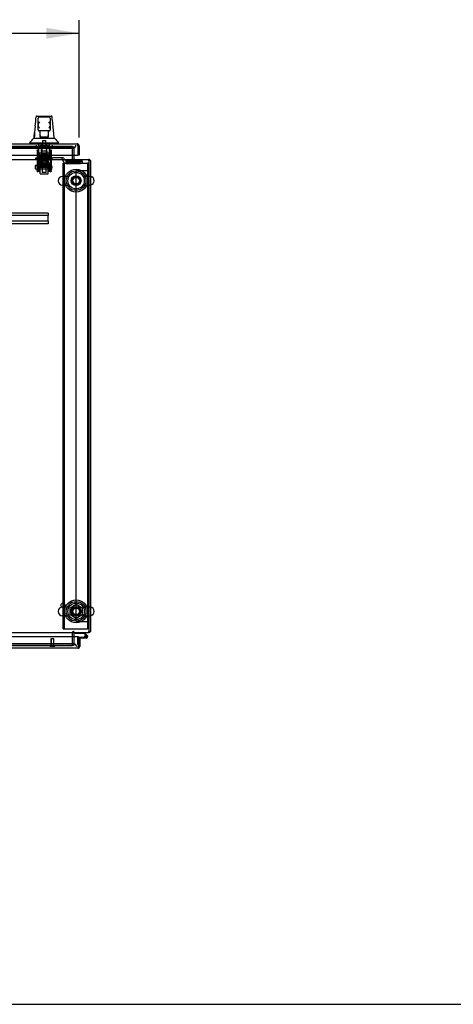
# Model space of a CAD drawing. Header units: inches. Extents: x 2 to 538, y -2 to 358.
# Tile 2 of 19: x 189 to 222, y 1 to 76. Entities that reach past the tile are written whole.
import ezdxf
from ezdxf.enums import TextEntityAlignment as Align
from ezdxf.lldxf.tags import DXFTag

# ---------------------------------------------------------------- set-up
doc = ezdxf.new("R2010")
doc.units = ezdxf.units.IN
doc.header["$MEASUREMENT"] = 0
for name, color, linetype in [('COM53964-5', 7, 'Continuous'), ('COM54746-78', 7, 'Continuous'), ('COM55914', 7, 'Continuous'), ('COM56676-2', 7, 'Continuous'), ('COM70220', 7, 'Continuous'), ('COM70449-6', 7, 'Continuous'), ('COM70838', 7, 'Continuous'), ('COM70839-6', 7, 'Continuous'), ('COM71197-5', 7, 'Continuous'), ('COM71198-6', 7, 'Continuous'), ('COM71199-6', 7, 'Continuous'), ('Default', 7, 'Continuous'), ('HAN13068', 7, 'Continuous'), ('HAN13068_NUT', 7, 'Continuous'), ('HAN13068_SCREW', 7, 'Continuous'), ('HAN_NUT', 7, 'Continuous'), ('NTS18024', 7, 'Continuous'), ('NTS18147', 7, 'Continuous'), ('ROL87452', 7, 'Continuous'), ('RVT17786', 7, 'Continuous'), ('RVT19000', 7, 'Continuous'), ('SCS86414', 7, 'Continuous'), ('SPC87322', 7, 'Continuous'), ('STD26122', 7, 'Continuous'), ('STD26258', 7, 'Continuous'), ('WAF25376', 7, 'Continuous'), ('WAF25377', 7, 'Continuous'), ('WAM254785', 7, 'Continuous'), ('WAM30038', 7, 'Continuous')]:
    doc.layers.add(name, color=color, linetype=linetype)
doc.styles.add('SEACAD_Times_New_Roman', font='times.ttf')
tags = doc.linetypes.add('HIDDEN2', pattern=[0.1875, 0.125, -0.0625]).pattern_tags.tags
tags[6:7] = [DXFTag(74, 4), DXFTag(75, 0), DXFTag(340, '0'), DXFTag(46, 0.0), DXFTag(50, 0.0), DXFTag(44, 0.0), DXFTag(45, 0.0)]
tags[4:5] = [DXFTag(74, 4), DXFTag(75, 0), DXFTag(340, '0'), DXFTag(46, 0.0), DXFTag(50, 0.0), DXFTag(44, 0.0), DXFTag(45, 0.0)]
doc.dimstyles.new('HAMMOND_(STH_-_540x360)', dxfattribs={"dimtxt": 2, "dimasz": 2.5, "dimexe": 1, "dimexo": 1, "dimgap": 0.5, "dimtad": 0, "dimtih": 1, "dimtoh": 1, "dimzin": 0, "dimdsep": 46, "dimtxsty": 'SEACAD_Times_New_Roman', "dimblk1": '_SE_FILLED', "dimblk2": '_SE_FILLED', "dimsah": 1, "dimcen": 1, "dimadec": 0, "dimazin": 0, "dimtfac": 0.8, "dimtofl": 0, "dimtmove": 0, "dimatfit": 3, "dimfxl": 1, "dimtolj": 1, "dimtzin": 0, "dimarcsym": 0})

# ---------------------------------------------------------------- blocks, each defined once
blk = doc.blocks.new('SE2')
at = {"layer": 'COM53964-5', "color": 7, "linetype": 'HIDDEN2'}
for p, q in [((193.557, 30.634), (193.557, 65.009)), ((193.557, 65.009), (193.695, 65.009)), ((193.695, 65.009), (194.419, 65.009)), ((194.419, 65.009), (194.557, 65.009)), ((193.557, 30.634), (193.695, 30.634)), ((193.695, 30.634), (194.419, 30.634)), ((194.419, 30.634), (194.557, 30.634))]:
    blk.add_line(p, q, dxfattribs=at)
at = {"layer": 'COM54746-78', "color": 7, "linetype": 'Continuous'}
for p, q in [((193.473, 29.729), (193.473, 29.791)), ((194.167, 29.729), (193.473, 29.729)), ((193.745, 29.438), (194.325, 29.438)), ((194.325, 29.376), (193.745, 29.376)), ((193.745, 29.376), (193.745, 29.374)), ((194.291, 29.605), (194.167, 29.729)), ((194.192, 29.791), (194.404, 29.58)), ((194.27, 29.488), (194.208, 29.483)), ((193.745, 28.889), (193.745, 28.889))]:
    blk.add_line(p, q, dxfattribs=at)
at = {"layer": 'COM54746-78', "color": 7, "linetype": 'HIDDEN2'}
for p, q in [((193.683, 28.889), (193.683, 29.413)), ((193.708, 29.438), (193.745, 29.438)), ((194.208, 29.493), (194.27, 29.493)), ((194.262, 29.481), (194.262, 29.506)), ((194.361, 29.535), (194.291, 29.605)), ((194.312, 29.556), (194.337, 29.556)), ((194.337, 29.431), (194.312, 29.431)), ((194.387, 29.506), (194.387, 29.481)), ((193.745, 28.889), (193.683, 28.889))]:
    blk.add_line(p, q, dxfattribs=at)
at = {"layer": 'COM54746-78', "color": 7, "linetype": 'Continuous'}
blk.add_circle((194.325, 29.493), 0.05, dxfattribs=at)
at = {"layer": 'COM54746-78', "color": 7, "linetype": 'HIDDEN2'}
for centre, radius, start, end in [((193.708, 29.413), 0.025, 90, 180), ((194.325, 29.493), 0.117, 208.03984, 270), ((194.312, 29.506), 0.05, 90, 180), ((194.312, 29.481), 0.05, 180, 270), ((194.337, 29.506), 0.05, 0, 90), ((194.337, 29.481), 0.05, 270, 0)]:
    blk.add_arc(centre, radius, start, end, dxfattribs=at)
at = {"layer": 'COM54746-78', "color": 7, "linetype": 'Continuous'}
for radius, start, end in [(0.117, 270, 185.21591), (0.117, 185.21591, 208.03984), (0.055, 270, 185.21591), (0.055, 185.21591, 270), (0.117, 47.60795, 107.02737)]:
    blk.add_arc((194.325, 29.493), radius, start, end, dxfattribs=at)
at = {"layer": 'COM55914', "color": 7, "linetype": 'HIDDEN2'}
for p, q in [((191.434, 61.756), (161.809, 61.756)), ((191.434, 61.568), (161.809, 61.568)), ((191.434, 61.756), (191.434, 61.713)), ((191.434, 61.713), (191.434, 61.611)), ((191.434, 61.611), (191.434, 61.568)), ((191.434, 61.131), (191.434, 61.568)), ((191.434, 61.131), (161.809, 61.131)), ((191.434, 60.943), (161.809, 60.943)), ((191.434, 61.131), (191.434, 61.088)), ((191.434, 61.088), (191.434, 60.986)), ((191.434, 60.986), (191.434, 60.943))]:
    blk.add_line(p, q, dxfattribs=at)
at = {"layer": 'COM56676-2', "color": 7, "linetype": 'HIDDEN2'}
for p, q in [((192.557, 65.571), (192.682, 65.571)), ((192.557, 30.071), (192.557, 65.571)), ((192.682, 30.071), (192.682, 65.571)), ((192.742, 65.571), (192.682, 65.571)), ((192.742, 65.571), (194.372, 65.571)), ((194.372, 65.571), (194.432, 65.571)), ((194.432, 65.571), (194.432, 30.071)), ((194.557, 65.571), (194.432, 65.571)), ((192.557, 30.071), (192.682, 30.071)), ((192.682, 30.071), (192.742, 30.071)), ((192.742, 30.071), (194.372, 30.071)), ((194.372, 30.071), (194.432, 30.071)), ((194.557, 30.071), (194.432, 30.071))]:
    blk.add_line(p, q, dxfattribs=at)
for centre in [(193.557, 64.227), (193.557, 31.415)]:
    blk.add_circle(centre, 0.375, dxfattribs=at)
at = {"layer": 'COM70220', "color": 7, "linetype": 'HIDDEN2'}
for p, q in [((160.139, 66.693), (193.044, 66.693)), ((193.044, 66.693), (193.294, 66.693)), ((193.105, 28.949), (160.2, 28.949)), ((193.355, 28.949), (193.105, 28.949))]:
    blk.add_line(p, q, dxfattribs=at)
for centre, start, end in [((193.294, 66.943), 270, 0), ((193.355, 28.699), 0, 90)]:
    blk.add_arc(centre, 0.25, start, end, dxfattribs=at)
at = {"layer": 'COM70449-6', "color": 7, "linetype": 'HIDDEN2'}
for p, q in [((193.277, 66.819), (159.967, 66.819)), ((193.277, 66.818), (193.277, 66.819)), ((193.277, 65.899), (193.277, 65.756)), ((193.307, 65.756), (193.307, 65.851)), ((193.277, 29.886), (193.277, 29.743)), ((193.307, 29.886), (193.307, 29.791)), ((159.967, 28.824), (193.277, 28.824)), ((193.277, 28.824), (193.277, 28.824))]:
    blk.add_line(p, q, dxfattribs=at)
at = {"layer": 'COM70838', "color": 7, "linetype": 'HIDDEN2'}
for p, q in [((190.497, 65.836), (190.497, 65.961)), ((190.497, 65.961), (190.622, 65.961)), ((190.622, 65.836), (190.497, 65.836)), ((190.622, 65.961), (191.678, 65.961)), ((191.104, 65.836), (190.622, 65.836)), ((191.678, 65.836), (191.14, 65.836)), ((191.678, 65.961), (191.766, 65.961)), ((191.766, 65.836), (191.678, 65.836)), ((192.479, 65.961), (191.766, 65.961)), ((191.766, 65.836), (192.452, 65.836)), ((192.577, 65.961), (192.479, 65.961)), ((192.479, 65.961), (192.479, 65.833)), ((192.569, 65.719), (192.569, 65.742)), ((192.637, 65.903), (192.637, 65.901)), ((192.762, 65.778), (192.762, 65.676)), ((192.762, 65.776), (194.007, 65.776)), ((192.762, 65.676), (193.882, 65.676)), ((192.762, 65.549), (193.882, 65.549)), ((194.007, 65.694), (194.007, 65.776)), ((194.007, 65.694), (194.007, 65.567))]:
    blk.add_line(p, q, dxfattribs=at)
for centre, radius, start, end in [((192.452, 65.719), 0.117, 76.45544, 90), ((192.452, 65.719), 0.117, 0, 76.45544), ((192.762, 65.742), 0.193, 180, 270), ((192.577, 65.901), 0.06, 0, 90), ((192.762, 65.903), 0.125, 180, 270)]:
    blk.add_arc(centre, radius, start, end, dxfattribs=at)
for centre, major_axis, start_param, end_param in [((193.882, 65.694), (-0.125, 0), 1.570796, 3.141593), ((193.882, 65.567), (0.125, 0), 4.712389, 6.283185)]:
    blk.add_ellipse(centre, major_axis=major_axis, ratio=0.145455, start_param=start_param, end_param=end_param, dxfattribs=at)
at = {"layer": 'COM70839-6', "color": 7, "linetype": 'HIDDEN2'}
for p, q in [((190.591, 66.568), (190.661, 66.568)), ((190.591, 66.558), (190.591, 66.568)), ((190.591, 66.558), (190.591, 65.427)), ((190.661, 66.568), (190.661, 66.558)), ((190.661, 66.558), (190.661, 65.427)), ((190.661, 66.107), (191.583, 66.107)), ((191.583, 66.568), (191.653, 66.568)), ((191.583, 66.558), (191.583, 66.568)), ((191.583, 66.558), (191.583, 65.427)), ((191.653, 66.568), (191.653, 66.558)), ((191.653, 66.558), (191.653, 65.427)), ((190.591, 65.264), (190.591, 65.427)), ((190.661, 65.427), (190.661, 65.264)), ((191.583, 65.312), (190.661, 65.312)), ((191.583, 65.264), (191.583, 65.427)), ((191.653, 65.427), (191.653, 65.264)), ((190.591, 65.264), (190.591, 65.005)), ((190.591, 64.927), (190.591, 65.005)), ((190.591, 64.927), (190.661, 64.927)), ((190.661, 65.005), (190.661, 65.264)), ((190.661, 65.248), (191.583, 65.248)), ((190.661, 65.005), (190.661, 64.927)), ((191.583, 65.264), (191.583, 65.005)), ((191.583, 64.927), (191.583, 65.005)), ((191.583, 64.927), (191.653, 64.927)), ((191.653, 65.005), (191.653, 65.264)), ((191.653, 65.005), (191.653, 64.927))]:
    blk.add_line(p, q, dxfattribs=at)
at = {"layer": 'COM71197-5', "color": 7, "linetype": 'HIDDEN2'}
for p, q in [((193.277, 65.899), (193.277, 66.818)), ((193.277, 28.824), (193.277, 29.743))]:
    blk.add_line(p, q, dxfattribs=at)
at = {"layer": 'COM71197-5', "color": 7, "linetype": 'Continuous'}
for p, q in [((194.652, 65.756), (194.557, 65.756)), ((194.652, 65.756), (194.652, 29.886)), ((194.557, 29.886), (194.652, 29.886))]:
    blk.add_line(p, q, dxfattribs=at)
at = {"layer": 'COM71197-5', "color": 7, "linetype": 'HIDDEN2'}
for centre, radius, start, end in [((193.42, 65.899), 0.143, 180, 270), ((194.509, 65.708), 0.143, 70.38706, 90), ((194.509, 65.708), 0.048, 0, 90), ((193.42, 29.743), 0.143, 90, 180), ((194.509, 29.934), 0.048, 270, 0), ((194.509, 29.934), 0.143, 270, 289.61294)]:
    blk.add_arc(centre, radius, start, end, dxfattribs=at)
at = {"layer": 'COM71197-5', "color": 7, "linetype": 'Continuous'}
for centre, radius, start, end in [((193.42, 65.899), 0.048, 180, 270), ((194.509, 65.708), 0.143, 19.61294, 70.38706), ((193.42, 29.743), 0.048, 90, 180), ((194.509, 29.934), 0.143, 289.61294, 340.38706)]:
    blk.add_arc(centre, radius, start, end, dxfattribs=at)
at = {"layer": 'COM71198-6', "color": 7, "linetype": 'HIDDEN2'}
for p, q in [((159.872, 66.818), (193.372, 66.818)), ((193.372, 66.818), (193.372, 66.163)), ((193.372, 29.479), (193.372, 28.824)), ((193.372, 28.824), (159.872, 28.824))]:
    blk.add_line(p, q, dxfattribs=at)
at = {"layer": 'COM71198-6', "color": 7, "linetype": 'Continuous'}
for p, q in [((193.372, 66.163), (193.372, 65.899)), ((158.687, 65.851), (194.557, 65.851)), ((193.372, 65.851), (193.372, 65.899)), ((194.557, 65.708), (194.557, 65.851)), ((194.557, 29.934), (194.557, 65.708)), ((194.557, 29.791), (158.687, 29.791)), ((193.372, 29.743), (193.372, 29.791)), ((193.372, 29.743), (193.372, 29.479)), ((194.557, 29.791), (194.557, 29.934))]:
    blk.add_line(p, q, dxfattribs=at)
at = {"layer": 'COM71199-6', "color": 7, "linetype": 'Continuous'}
for p, q in [((159.547, 67.038), (193.636, 67.038)), ((193.636, 67.038), (193.636, 67.038)), ((193.636, 67.038), (193.636, 67.038)), ((193.636, 67.038), (193.636, 67.038)), ((193.684, 66.895), (193.684, 67.009)), ((193.684, 66.958), (193.723, 67.009)), ((193.684, 66.895), (193.684, 66.958)), ((193.684, 66.895), (193.684, 66.163)), ((193.684, 66.895), (193.684, 66.895)), ((193.684, 66.895), (193.684, 66.163)), ((193.779, 66.895), (193.779, 66.163)), ((159.499, 66.163), (193.684, 66.163)), ((193.779, 66.163), (193.684, 66.163)), ((193.745, 29.479), (159.56, 29.479)), ((193.745, 28.747), (193.745, 29.479)), ((193.84, 29.374), (193.745, 29.374)), ((193.745, 29.374), (193.745, 28.747)), ((193.84, 29.374), (193.84, 28.747)), ((193.697, 28.604), (159.608, 28.604)), ((193.697, 28.604), (193.697, 28.604)), ((193.697, 28.604), (193.697, 28.604)), ((193.745, 28.747), (193.745, 28.747)), ((193.745, 28.747), (193.745, 28.634)), ((193.745, 28.684), (193.745, 28.747)), ((193.745, 28.684), (193.784, 28.634))]:
    blk.add_line(p, q, dxfattribs=at)
for centre, start, end in [((193.636, 66.895), 89.92383, 90), ((193.636, 66.895), 52.49641, 89.84393), ((193.636, 66.895), 0, 52.49641), ((193.697, 28.747), 270.15607, 307.50359), ((193.697, 28.747), 270, 270.07617), ((193.697, 28.747), 307.50359, 0)]:
    blk.add_arc(centre, 0.143, start, end, dxfattribs=at)
for points in [[(193.684, 67.009), (193.676, 67.018), (193.668, 67.026), (193.656, 67.033), (193.652, 67.035), (193.644, 67.038), (193.64, 67.038), (193.636, 67.038)], [(193.745, 28.634), (193.737, 28.624), (193.729, 28.617), (193.717, 28.609), (193.713, 28.607), (193.705, 28.605), (193.701, 28.604), (193.697, 28.604)]]:
    blk.add_open_spline(points, degree=3, knots=[0, 0, 0, 0, 0.5, 0.5, 0.75, 0.75, 1, 1, 1, 1], dxfattribs=at)
at = {"layer": 'HAN13068', "color": 7, "linetype": 'Continuous'}
for p, q in [((190.516, 69.098), (190.516, 69.099)), ((190.576, 69.153), (191.667, 69.153)), ((191.487, 69.073), (190.757, 69.073)), ((191.727, 69.099), (191.727, 69.097)), ((190.667, 68.511), (190.667, 68.983)), ((190.667, 68.103), (190.667, 68.511)), ((191.577, 68.983), (191.577, 68.511)), ((191.577, 68.511), (191.577, 68.103)), ((190.757, 68.013), (190.727, 68.013)), ((191.487, 68.013), (190.757, 68.013)), ((190.822, 67.582), (190.822, 68.013)), ((190.822, 67.542), (190.822, 67.582)), ((191.037, 67.538), (190.852, 67.538)), ((191.207, 67.538), (191.037, 67.538)), ((191.392, 67.538), (191.207, 67.538)), ((191.422, 68.013), (191.422, 67.582)), ((191.422, 67.582), (191.422, 67.542)), ((191.517, 68.013), (191.487, 68.013)), ((190.032, 67.121), (190.032, 67.038)), ((190.032, 67.118), (190.384, 67.118)), ((190.343, 67.473), (190.543, 67.473)), ((190.384, 67.118), (190.616, 67.118)), ((190.543, 67.473), (190.655, 67.473)), ((190.616, 67.118), (191.063, 67.118)), ((190.655, 67.473), (190.863, 67.473)), ((190.863, 67.473), (190.931, 67.473)), ((190.931, 67.473), (191.022, 67.473)), ((191.022, 67.473), (191.063, 67.473)), ((191.063, 67.473), (191.181, 67.473)), ((191.063, 67.118), (191.181, 67.118)), ((191.181, 67.473), (191.479, 67.473)), ((191.181, 67.118), (191.232, 67.118)), ((191.232, 67.118), (191.381, 67.118)), ((191.381, 67.118), (191.86, 67.118)), ((191.479, 67.473), (191.589, 67.473)), ((191.589, 67.473), (191.912, 67.473)), ((191.86, 67.118), (192.212, 67.118)), ((192.212, 67.038), (192.212, 67.121))]:
    blk.add_line(p, q, dxfattribs=at)
at = {"layer": 'HAN13068', "color": 7, "linetype": 'HIDDEN2'}
for p, q in [((190.726, 66.336), (190.726, 67.038)), ((190.922, 66.336), (190.922, 67.038)), ((190.959, 67.038), (190.959, 66.913)), ((191.284, 66.913), (191.284, 67.038)), ((191.322, 66.336), (191.322, 67.038)), ((191.517, 66.336), (191.517, 67.038)), ((190.922, 66.336), (190.726, 66.336)), ((191.322, 66.336), (190.922, 66.336)), ((190.962, 66.211), (190.962, 66.336)), ((191.122, 66.211), (190.962, 66.211)), ((191.282, 66.211), (191.122, 66.211)), ((191.282, 66.211), (191.282, 66.336)), ((191.517, 66.336), (191.322, 66.336)), ((190.962, 65.836), (190.962, 64.876)), ((191.282, 64.876), (191.282, 65.836)), ((190.962, 64.876), (191.282, 64.876)), ((190.962, 64.876), (190.992, 64.846)), ((191.252, 64.846), (190.992, 64.846)), ((191.252, 64.846), (191.282, 64.876))]:
    blk.add_line(p, q, dxfattribs=at)
at = {"layer": 'HAN13068', "color": 7, "linetype": 'Continuous'}
for centre, radius, start, end in [((190.576, 69.093), 0.06, 89.99247, 174.0071), ((190.757, 68.983), 0.09, 90, 180), ((191.487, 68.983), 0.09, 0, 90), ((191.667, 69.093), 0.06, 5.57576, 90.00893), ((206.257, 66.476), 15.93, 173.14764, 176.4108), ((190.926, 68.502), 0.259, 130.71494, 177.90194), ((190.708, 68.511), 0.0411, 178.34643, 179.99744), ((191.318, 68.502), 0.259, 2.09806, 49.28506), ((191.536, 68.511), 0.0411, 0.00256, 1.65357), ((129.868, 61.429), 62.32, 5.56591, 6.52159), ((190.757, 68.103), 0.09, 180, 270), ((190.727, 68.073), 0.06, 180, 270), ((191.487, 68.103), 0.09, 270, 0), ((191.517, 68.073), 0.06, 270, 0), ((186.24, 70.75), 5.251, 316.23343, 321.38274), ((204.328, 77.663), 16.062, 219.37458, 221.03271)]:
    blk.add_arc(centre, radius, start, end, dxfattribs=at)
for points in [[(190.441, 68.377), (190.466, 68.617), (190.491, 68.857), (190.516, 69.098)], [(191.784, 68.507), (191.765, 68.704), (191.746, 68.9), (191.727, 69.097)], [(190.347, 67.473), (190.362, 67.616), (190.376, 67.759), (190.391, 67.902)]]:
    blk.add_open_spline(points, degree=3, dxfattribs=at)
for points, knots in [([(190.757, 68.228), (190.752, 68.24), (190.747, 68.252), (190.736, 68.277), (190.731, 68.289), (190.716, 68.325), (190.707, 68.349), (190.694, 68.385), (190.69, 68.397), (190.683, 68.42), (190.68, 68.432), (190.671, 68.467), (190.667, 68.49), (190.667, 68.512)], [0, 0, 0, 0, 0.125, 0.125, 0.25, 0.25, 0.5, 0.5, 0.625, 0.625, 0.75, 0.75, 1, 1, 1, 1]), ([(191.577, 68.512), (191.577, 68.49), (191.573, 68.467), (191.564, 68.432), (191.561, 68.42), (191.553, 68.397), (191.549, 68.385), (191.537, 68.349), (191.527, 68.325), (191.513, 68.289), (191.507, 68.277), (191.497, 68.252), (191.492, 68.24), (191.487, 68.228)], [0, 0, 0, 0, 0.25, 0.25, 0.375, 0.375, 0.5, 0.5, 0.75, 0.75, 0.875, 0.875, 1, 1, 1, 1]), ([(190.822, 67.582), (190.822, 67.588), (190.823, 67.594), (190.827, 67.608), (190.83, 67.614), (190.838, 67.635), (190.845, 67.649), (190.852, 67.663)], [0, 0, 0, 0, 0.25, 0.25, 0.5, 0.5, 1, 1, 1, 1]), ([(190.852, 67.538), (190.848, 67.538), (190.844, 67.538), (190.837, 67.538), (190.833, 67.538), (190.828, 67.539), (190.826, 67.539), (190.823, 67.54), (190.822, 67.541), (190.822, 67.542)], [0, 0, 0, 0, 0.25, 0.25, 0.5, 0.5, 0.75, 0.75, 1, 1, 1, 1]), ([(191.392, 67.663), (191.399, 67.649), (191.406, 67.635), (191.414, 67.614), (191.417, 67.608), (191.421, 67.594), (191.422, 67.588), (191.422, 67.582)], [0, 0, 0, 0, 0.5, 0.5, 0.75, 0.75, 1, 1, 1, 1]), ([(191.422, 67.542), (191.422, 67.541), (191.421, 67.54), (191.418, 67.539), (191.416, 67.539), (191.408, 67.538), (191.4, 67.538), (191.392, 67.538)], [0, 0, 0, 0, 0.25, 0.25, 0.5, 0.5, 1, 1, 1, 1])]:
    blk.add_open_spline(points, degree=3, knots=knots, dxfattribs=at)
at = {"layer": 'HAN13068_NUT', "color": 7, "linetype": 'HIDDEN2'}
for p, q in [((190.789, 65.511), (190.789, 65.836)), ((190.956, 65.511), (190.789, 65.511)), ((190.789, 65.511), (190.789, 65.461)), ((191.424, 65.431), (190.819, 65.431)), ((191.122, 65.511), (190.956, 65.511)), ((191.122, 65.511), (191.122, 65.836)), ((191.288, 65.511), (191.122, 65.511)), ((191.454, 65.511), (191.288, 65.511)), ((191.454, 65.511), (191.454, 65.836)), ((191.454, 65.461), (191.454, 65.511))]:
    blk.add_line(p, q, dxfattribs=at)
for centre, start, end in [((190.819, 65.461), 180, 270), ((191.424, 65.461), 270, 0)]:
    blk.add_arc(centre, 0.03, start, end, dxfattribs=at)
at = {"layer": 'HAN13068_SCREW', "color": 7, "linetype": 'HIDDEN2'}
for p, q in [((190.859, 66.913), (191.384, 66.913)), ((190.859, 66.913), (190.859, 66.843)), ((190.859, 66.843), (191.384, 66.843)), ((190.9, 66.706), (190.9, 66.843)), ((191.006, 67.288), (191.238, 67.288)), ((191.006, 67.288), (191.006, 66.913)), ((191.011, 66.706), (191.011, 66.843)), ((191.233, 66.706), (191.233, 66.843)), ((191.238, 66.913), (191.238, 67.288)), ((191.344, 66.706), (191.344, 66.843)), ((191.384, 66.843), (191.384, 66.913)), ((190.9, 66.706), (191.011, 66.706)), ((191.011, 66.706), (191.233, 66.706)), ((191.233, 66.706), (191.344, 66.706))]:
    blk.add_line(p, q, dxfattribs=at)
at = {"layer": 'HAN_NUT', "color": 7, "linetype": 'HIDDEN2'}
for p, q in [((190.51, 66.943), (190.51, 66.728)), ((190.816, 66.943), (190.816, 66.728)), ((191.428, 66.943), (191.428, 66.728)), ((191.734, 66.943), (191.734, 66.728)), ((190.51, 66.728), (190.816, 66.728)), ((190.816, 66.728), (191.428, 66.728)), ((191.428, 66.728), (191.734, 66.728))]:
    blk.add_line(p, q, dxfattribs=at)
at = {"layer": 'NTS18024', "color": 7, "linetype": 'HIDDEN2'}
for p, q in [((193.092, 31.678), (193.557, 31.95)), ((193.092, 31.152), (193.092, 31.678)), ((193.557, 31.95), (194.022, 31.678)), ((194.022, 31.678), (194.022, 31.152)), ((193.553, 30.878), (193.092, 31.152)), ((194.022, 31.152), (193.553, 30.878))]:
    blk.add_line(p, q, dxfattribs=at)
blk.add_circle((193.557, 31.415), 0.263, dxfattribs=at)
at = {"layer": 'NTS18147', "color": 7, "linetype": 'HIDDEN2'}
for p, q in [((190.659, 66.099), (190.659, 66.161)), ((190.722, 66.161), (190.659, 66.161)), ((190.727, 66.099), (190.659, 66.099)), ((190.659, 66.099), (190.659, 66.036)), ((190.727, 66.036), (190.659, 66.036)), ((190.659, 66.036), (190.659, 65.973)), ((190.659, 66.036), (190.727, 66.036)), ((190.722, 66.099), (190.722, 66.161)), ((190.727, 66.036), (190.727, 66.099)), ((191.054, 66.036), (190.727, 66.036)), ((190.727, 65.973), (190.727, 66.036)), ((190.727, 66.036), (191.054, 66.036)), ((190.922, 66.161), (190.89, 66.161)), ((191.342, 66.473), (190.902, 66.473)), ((190.902, 66.473), (190.902, 66.036)), ((190.902, 66.036), (190.902, 65.598)), ((191.19, 66.099), (191.054, 66.099)), ((191.054, 66.099), (191.054, 66.036)), ((191.19, 66.036), (191.054, 66.036)), ((191.054, 66.036), (191.054, 65.973)), ((191.054, 66.036), (191.19, 66.036)), ((191.19, 66.036), (191.19, 66.099)), ((191.517, 66.036), (191.19, 66.036)), ((191.19, 65.973), (191.19, 66.036)), ((191.19, 66.036), (191.517, 66.036)), ((191.353, 66.161), (191.322, 66.161)), ((191.342, 66.036), (191.342, 66.473)), ((191.342, 65.598), (191.342, 66.036)), ((191.585, 66.099), (191.517, 66.099)), ((191.517, 66.099), (191.517, 66.036)), ((191.585, 66.036), (191.517, 66.036)), ((191.517, 66.036), (191.517, 65.973)), ((191.517, 66.036), (191.585, 66.036)), ((191.522, 66.099), (191.522, 66.161)), ((191.585, 66.161), (191.522, 66.161)), ((191.585, 66.099), (191.585, 66.161)), ((191.585, 66.036), (191.585, 66.099)), ((191.585, 65.973), (191.585, 66.036)), ((190.659, 65.973), (190.727, 65.973)), ((190.659, 65.973), (190.659, 65.911)), ((190.659, 65.911), (190.722, 65.911)), ((190.722, 65.973), (190.722, 65.911)), ((190.89, 65.911), (190.922, 65.911)), ((190.902, 65.598), (191.342, 65.598)), ((191.054, 65.973), (191.19, 65.973)), ((191.322, 65.911), (191.353, 65.911)), ((191.517, 65.973), (191.585, 65.973)), ((191.522, 65.973), (191.522, 65.911)), ((191.522, 65.911), (191.585, 65.911)), ((191.585, 65.973), (191.585, 65.911))]:
    blk.add_line(p, q, dxfattribs=at)
for centre, major_axis, start_param, end_param in [((190.89, 65.842), (0, -0.318), 2.506883, 3.776302), ((190.922, 65.842), (0, -0.318), 2.506883, 3.141593), ((191.322, 65.842), (0, -0.318), 3.141593, 3.776302), ((191.353, 65.842), (0, -0.318), 2.506883, 3.776302), ((190.89, 66.229), (0, 0.318), 2.506883, 3.776302), ((190.922, 66.229), (0, 0.318), 3.141593, 3.776302), ((191.322, 66.229), (0, 0.318), 2.506883, 3.141593), ((191.353, 66.229), (0, 0.318), 2.506883, 3.776302)]:
    blk.add_ellipse(centre, major_axis=major_axis, ratio=0.866025, start_param=start_param, end_param=end_param, dxfattribs=at)
at = {"layer": 'ROL87452', "color": 7, "linetype": 'HIDDEN2'}
for p, q in [((190.809, 64.756), (190.809, 65.756)), ((191.434, 64.756), (191.434, 65.756)), ((190.809, 64.756), (191.434, 64.756))]:
    blk.add_line(p, q, dxfattribs=at)
at = {"layer": 'RVT17786', "color": 7, "linetype": 'HIDDEN2'}
for p, q in [((190.443, 65.381), (190.443, 65.131)), ((191.653, 65.381), (190.443, 65.381)), ((190.443, 65.131), (191.653, 65.131))]:
    blk.add_line(p, q, dxfattribs=at)
blk.add_arc((191.42, 65.256), 0.318, 317.12909, 42.87091, dxfattribs=at)
at = {"layer": 'RVT19000', "color": 7, "linetype": 'HIDDEN2'}
for p, q in [((191.262, 66.173), (190.981, 66.173)), ((190.981, 66.173), (190.981, 65.961)), ((191.262, 65.961), (191.262, 66.173)), ((190.809, 65.836), (190.809, 65.756)), ((191.434, 65.723), (190.809, 65.723)), ((190.927, 65.961), (190.927, 65.836)), ((191.14, 65.836), (191.104, 65.836)), ((191.317, 65.836), (191.317, 65.961)), ((191.434, 65.756), (191.434, 65.836))]:
    blk.add_line(p, q, dxfattribs=at)
at = {"layer": 'SCS86414', "color": 7, "linetype": 'HIDDEN2'}
for p, q in [((193.027, 64.558), (192.521, 64.558)), ((194.593, 64.558), (194.087, 64.558)), ((192.521, 63.896), (193.027, 63.896)), ((194.087, 63.896), (194.593, 63.896)), ((193.027, 31.746), (192.521, 31.746)), ((194.593, 31.746), (194.087, 31.746)), ((192.521, 31.084), (193.027, 31.084)), ((194.087, 31.084), (194.593, 31.084))]:
    blk.add_line(p, q, dxfattribs=at)
for centre, radius in [((193.557, 64.227), 0.625), ((193.557, 64.227), 0.312), ((193.557, 64.227), 0.252), ((193.557, 31.415), 0.625), ((193.557, 31.415), 0.312), ((193.557, 31.415), 0.252)]:
    blk.add_circle(centre, radius, dxfattribs=at)
for centre, start, end in [((192.521, 64.227), 90, 270), ((194.593, 64.227), 79.68682, 90), ((194.593, 64.227), 270, 280.31318), ((192.521, 31.415), 90, 270), ((194.593, 31.415), 79.68682, 90), ((194.593, 31.415), 270, 280.31318)]:
    blk.add_arc(centre, 0.331, start, end, dxfattribs=at)
at = {"layer": 'SCS86414', "color": 7, "linetype": 'Continuous'}
for centre in [(194.593, 64.227), (194.593, 31.415)]:
    blk.add_arc(centre, 0.331, 280.31318, 79.68682, dxfattribs=at)
at = {"layer": 'SPC87322', "color": 7, "linetype": 'HIDDEN2'}
for p, q in [((190.729, 66.336), (190.729, 65.961)), ((191.514, 65.961), (191.514, 66.336)), ((190.884, 65.836), (190.884, 65.961)), ((190.894, 65.836), (190.894, 65.961)), ((191.349, 65.836), (191.349, 65.961)), ((191.359, 65.836), (191.359, 65.961))]:
    blk.add_line(p, q, dxfattribs=at)
at = {"layer": 'STD26122', "color": 7, "linetype": 'HIDDEN2'}
for p, q in [((190.937, 66.943), (190.937, 65.978)), ((191.307, 65.978), (191.307, 66.943)), ((190.937, 65.978), (191.307, 65.978)), ((190.937, 65.978), (190.972, 65.943)), ((191.272, 65.943), (190.972, 65.943)), ((191.272, 65.943), (191.307, 65.978))]:
    blk.add_line(p, q, dxfattribs=at)
at = {"layer": 'STD26258', "color": 7, "linetype": 'HIDDEN2'}
for p, q in [((191.87, 29.324), (191.62, 29.324)), ((191.62, 29.324), (191.62, 28.73)), ((191.651, 29.324), (191.651, 28.73)), ((191.839, 29.324), (191.839, 28.73)), ((191.87, 28.73), (191.87, 29.324)), ((191.901, 28.73), (191.589, 28.73)), ((191.589, 28.73), (191.589, 28.699)), ((191.901, 28.699), (191.901, 28.73))]:
    blk.add_line(p, q, dxfattribs=at)
blk.add_circle((192.557, 31.886), 0.156, dxfattribs=at)
at = {"layer": 'WAF25376', "color": 7, "linetype": 'HIDDEN2'}
for p, q in [((190.685, 65.571), (190.685, 64.941)), ((190.785, 65.571), (190.685, 65.571)), ((190.785, 65.571), (190.785, 64.941)), ((191.459, 65.571), (191.459, 64.941)), ((191.559, 65.571), (191.459, 65.571)), ((191.559, 65.571), (191.559, 64.941)), ((190.685, 64.941), (190.785, 64.941)), ((191.459, 64.941), (191.559, 64.941))]:
    blk.add_line(p, q, dxfattribs=at)
at = {"layer": 'WAF25377', "color": 7, "linetype": 'HIDDEN2'}
for centre, radius in [((193.557, 64.227), 0.875), ((193.557, 64.227), 0.34), ((193.557, 31.415), 0.875), ((193.557, 31.415), 0.34)]:
    blk.add_circle(centre, radius, dxfattribs=at)
at = {"layer": 'WAM254785', "color": 7, "linetype": 'HIDDEN2'}
for centre, radius in [((193.557, 64.227), 0.75), ((193.557, 64.227), 0.312), ((193.557, 31.415), 0.75), ((193.557, 31.415), 0.312)]:
    blk.add_circle(centre, radius, dxfattribs=at)
at = {"layer": 'WAM30038', "color": 7, "linetype": 'HIDDEN2'}
for p, q in [((190.747, 66.185), (191.497, 66.185)), ((190.747, 66.185), (190.747, 66.161)), ((190.747, 66.161), (191.497, 66.161)), ((190.894, 66.249), (190.948, 66.249)), ((190.948, 66.249), (190.92, 66.204)), ((190.937, 66.194), (190.961, 66.233)), ((190.945, 66.204), (190.973, 66.249)), ((190.961, 66.233), (190.948, 66.249)), ((190.973, 66.249), (191.104, 66.249)), ((191.104, 66.249), (191.104, 66.204)), ((191.139, 66.249), (191.271, 66.249)), ((191.139, 66.204), (191.139, 66.249)), ((191.271, 66.249), (191.299, 66.204)), ((191.296, 66.249), (191.283, 66.233)), ((191.283, 66.233), (191.308, 66.194)), ((191.296, 66.249), (191.35, 66.249)), ((191.324, 66.204), (191.296, 66.249)), ((191.497, 66.161), (191.497, 66.185)), ((191.497, 65.911), (190.747, 65.911)), ((190.747, 65.911), (190.747, 65.887)), ((191.497, 65.887), (190.747, 65.887)), ((190.948, 65.823), (190.894, 65.823)), ((190.92, 65.868), (190.948, 65.823)), ((190.961, 65.839), (190.936, 65.878)), ((190.973, 65.823), (190.945, 65.868)), ((190.948, 65.823), (190.961, 65.839)), ((191.104, 65.823), (190.973, 65.823)), ((191.104, 65.868), (191.104, 65.823)), ((191.139, 65.823), (191.139, 65.868)), ((191.271, 65.823), (191.139, 65.823)), ((191.299, 65.868), (191.271, 65.823)), ((191.307, 65.877), (191.283, 65.839)), ((191.283, 65.839), (191.296, 65.823)), ((191.296, 65.823), (191.324, 65.868)), ((191.35, 65.823), (191.296, 65.823)), ((191.497, 65.887), (191.497, 65.911))]:
    blk.add_line(p, q, dxfattribs=at)
for centre, radius, start, end in [((190.216, 66.772), 0.854, 316.55474, 318.29011), ((191.123, 66.203), 0.0182, 177.1609, 267.99424), ((191.121, 66.203), 0.0181, 271.77183, 3.07302), ((192.025, 66.769), 0.85, 221.70584, 223.44931), ((190.219, 65.302), 0.85, 41.70584, 43.44931), ((191.122, 65.869), 0.0181, 91.77183, 183.07302), ((191.121, 65.869), 0.0182, 357.1609, 87.99424), ((192.028, 65.3), 0.854, 136.55474, 138.29011)]:
    blk.add_arc(centre, radius, start, end, dxfattribs=at)
for points, knots in [([(190.854, 66.204), (190.856, 66.206), (190.857, 66.208), (190.859, 66.21), (190.871, 66.223), (190.882, 66.236), (190.894, 66.249)], [0, 0, 0, 0, 0.141448, 0.141448, 0.141448, 1, 1, 1, 1]), ([(190.92, 66.204), (190.918, 66.202), (190.917, 66.2), (190.916, 66.195), (190.915, 66.193), (190.915, 66.191), (190.915, 66.191), (190.915, 66.19)], [0, 0, 0, 0, 0.25, 0.25, 0.5, 0.5, 0.5626015, 0.5626015, 0.5626015, 0.5626015]), ([(190.92, 66.185), (190.922, 66.185), (190.924, 66.186), (190.929, 66.188), (190.932, 66.19), (190.938, 66.195), (190.942, 66.199), (190.945, 66.204)], [0, 0, 0, 0, 0.25, 0.25, 0.5, 0.5, 1, 1, 1, 1]), ([(191.299, 66.204), (191.301, 66.202), (191.302, 66.2), (191.306, 66.195), (191.308, 66.193), (191.312, 66.19), (191.315, 66.188), (191.319, 66.186), (191.322, 66.185), (191.324, 66.185)], [0, 0, 0, 0, 0.25, 0.25, 0.5, 0.5, 0.75, 0.75, 1, 1, 1, 1]), ([(191.329, 66.19), (191.329, 66.191), (191.329, 66.191), (191.329, 66.195), (191.327, 66.199), (191.324, 66.204)], [0.4389304, 0.4389304, 0.4389304, 0.4389304, 0.5, 0.5, 1, 1, 1, 1]), ([(191.35, 66.249), (191.362, 66.236), (191.373, 66.223), (191.385, 66.21), (191.386, 66.208), (191.388, 66.206), (191.39, 66.204)], [0, 0, 0, 0, 0.858552, 0.858552, 0.858552, 1, 1, 1, 1]), ([(190.894, 65.823), (190.882, 65.836), (190.871, 65.849), (190.859, 65.861), (190.857, 65.864), (190.856, 65.866), (190.854, 65.868)], [0, 0, 0, 0, 0.858552, 0.858552, 0.858552, 1, 1, 1, 1]), ([(190.915, 65.881), (190.915, 65.881), (190.915, 65.88), (190.915, 65.876), (190.917, 65.872), (190.92, 65.868)], [0.4389304, 0.4389304, 0.4389304, 0.4389304, 0.5, 0.5, 1, 1, 1, 1]), ([(190.945, 65.868), (190.943, 65.87), (190.942, 65.872), (190.938, 65.876), (190.936, 65.878), (190.932, 65.882), (190.929, 65.883), (190.924, 65.886), (190.922, 65.887), (190.92, 65.887)], [0, 0, 0, 0, 0.25, 0.25, 0.5, 0.5, 0.75, 0.75, 1, 1, 1, 1]), ([(191.324, 65.887), (191.322, 65.887), (191.319, 65.886), (191.315, 65.883), (191.312, 65.882), (191.306, 65.876), (191.302, 65.872), (191.299, 65.868)], [0, 0, 0, 0, 0.25, 0.25, 0.5, 0.5, 1, 1, 1, 1]), ([(191.324, 65.868), (191.325, 65.87), (191.326, 65.872), (191.328, 65.876), (191.329, 65.878), (191.329, 65.88), (191.329, 65.881), (191.329, 65.881)], [0, 0, 0, 0, 0.25, 0.25, 0.5, 0.5, 0.5626015, 0.5626015, 0.5626015, 0.5626015]), ([(191.39, 65.868), (191.388, 65.866), (191.386, 65.864), (191.385, 65.861), (191.373, 65.849), (191.362, 65.836), (191.35, 65.823)], [0, 0, 0, 0, 0.141448, 0.141448, 0.141448, 1, 1, 1, 1])]:
    blk.add_open_spline(points, degree=3, knots=knots, dxfattribs=at)
blk = doc.blocks.new('DMBLK4487')
at = {"layer": 'Default', "linetype": 'Continuous'}
for points in [[(161.904, 75.874), (159.404, 75.457), (161.904, 75.041)], [(191.279, 75.874), (191.279, 75.041), (193.779, 75.457)]]:
    blk.add_hatch(color=7, dxfattribs=at).paths.add_polyline_path(points)
at = {"layer": 'Default', "color": 7, "linetype": 'Continuous'}
for p, q in [((159.404, 67.582), (159.404, 76.457)), ((193.779, 67.529), (193.779, 76.457)), ((159.404, 75.457), (171.697, 75.457)), ((181.486, 75.457), (193.779, 75.457))]:
    blk.add_line(p, q, dxfattribs=at)
at = {"layer": 'Default', "color": 7, "linetype": 'Continuous', "style": 'SEACAD_Times_New_Roman'}
for s, p in [('34.38', (173.179, 76.457)), ('DOOR', (172.397, 73.457))]:
    blk.add_text(s, height=2, dxfattribs=at).set_placement(p, align=Align.TOP_LEFT)
blk = doc.blocks.new('_SE_FILLED')
at = {"color": 0}
blk.add_line((0, 0), (-1, 0), dxfattribs=at)
blk.add_solid([(0, 0), (-1, -0.1665), (-1, 0.1665), (0, 0)], dxfattribs=at)
blk = doc.blocks.new('BORDER')
at = {"layer": 'Default', "color": 7, "linetype": 'Continuous'}
blk.add_line((-41.86, 0), (0, 0), dxfattribs=at)

msp = doc.modelspace()

# ---------------------------------------------------------------- block references
at = {"layer": 'Default', "color": 7, "xscale": 12.8, "yscale": 12.8, "zscale": 12.8}
msp.add_blockref('BORDER', (537.834, 1.476), dxfattribs=at)
at = {"layer": 'Default'}
msp.add_blockref('SE2', (0, 0), dxfattribs=at)

# ---------------------------------------------------------------- dimensions: what is measured, and where the dimension line sits
at = {"layer": 'Default', "color": 7, "linetype": 'Continuous'}
dim = msp.add_linear_dim(base=(159.404, 75.457), p1=(159.404, 66.582), p2=(193.779, 66.529), angle=359.91249, text='\\A1;<>\\PDOOR', dimstyle='HAMMOND_(STH_-_540x360)', dxfattribs=at)
dim.commit()
dim.dimension.update_dxf_attribs({"geometry": 'DMBLK4487', "text_midpoint": (176.591, 75.457), "dimtype": 161})

doc.saveas('drawing.dxf')
